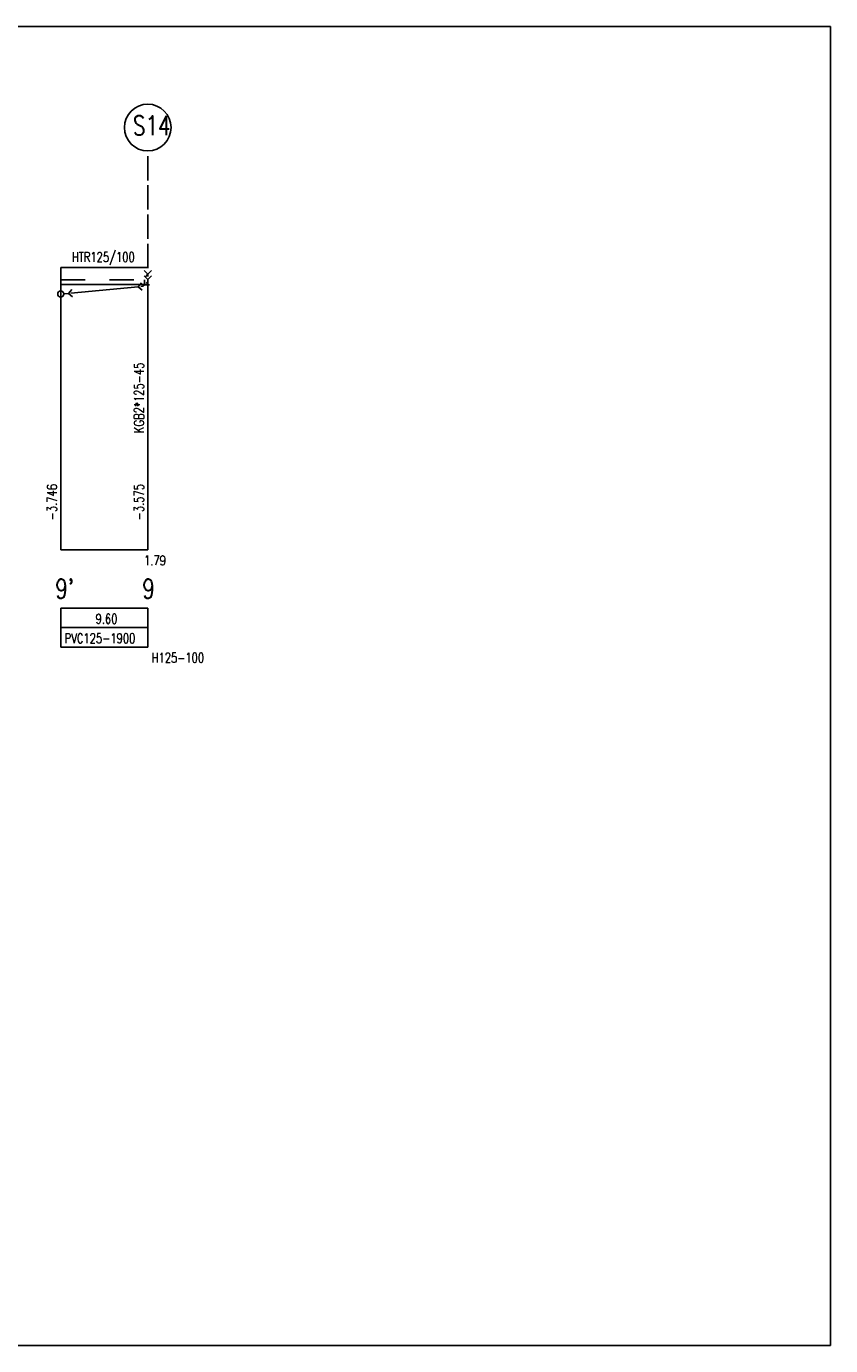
# Model space of a CAD drawing. Extents: x -388847 to -134749, y 81682 to 194994.
# Tile 6 of 23: x -333698 to -317167, y 110834 to 137952. Entities that reach past the tile are written whole.
import ezdxf

# ---------------------------------------------------------------- set-up
doc = ezdxf.new("R2010")
doc.units = 0
doc.header["$MEASUREMENT"] = 0
doc.linetypes.add('CARKOVANA_S', pattern=[6, 5, -1])
doc.linetypes.add('HYDROIZOLACE', pattern=[10, 5, -5])
for name, color, linetype in [('K0_PR721_KONSTRUKCE_TENKE', 7, 'Continuous'), ('K0_PR721_KONSTRUKCE_TLUSTE', 1, 'Continuous'), ('K0_PR721_POPIS_CARY', 7, 'Continuous'), ('K0_PR721_POPIS_TENKE', 7, 'Continuous'), ('K0_PR721_POPIS_TLUSTE', 1, 'Continuous'), ('K0_PR721_POTRUBI_TENKE', 7, 'Continuous'), ('K0_PR721_POTRUBI_TLUSTE', 1, 'Continuous')]:
    doc.layers.add(name, color=color, linetype=linetype)
doc.styles.add('SIMP_CZ', font='simplex.shx', dxfattribs={"width": 0.8})

msp = doc.modelspace()

# ---------------------------------------------------------------- linework, layer by layer
at = {"layer": 'K0_PR721_KONSTRUKCE_TENKE'}
for p, q in [((-332991.8, 132993.6), (-331203.8, 132993.6)), ((-332991.8, 132643.6), (-331203.8, 132643.6))]:
    msp.add_line(p, q, dxfattribs=at)
at = {"layer": 'K0_PR721_KONSTRUKCE_TLUSTE', "linetype": 'HYDROIZOLACE', "ltscale": 100}
msp.add_line((-332991.8, 132743.6), (-331203.8, 132743.6), dxfattribs=at)
at = {"layer": 'K0_PR721_POPIS_CARY'}
for p, q in [((-317166.9, 137951.6), (-388846.9, 137951.6)), ((-317166.9, 110833.6), (-317166.9, 137951.6)), ((-332991.8, 132447.8), (-332991.8, 132993.6)), ((-331203.8, 132618.6), (-331203.8, 132707.5)), ((-331203.8, 127193.6), (-331203.8, 132618.6)), ((-332991.8, 127193.6), (-332991.8, 132447.8)), ((-332991.8, 125993.6), (-331203.8, 125993.6)), ((-332991.8, 125193.6), (-332991.8, 125993.6)), ((-331203.8, 125193.6), (-331203.8, 125993.6)), ((-332991.8, 125593.6), (-331203.8, 125593.6)), ((-332991.8, 125193.6), (-331203.8, 125193.6)), ((-388846.9, 110833.6), (-317166.9, 110833.6))]:
    msp.add_line(p, q, dxfattribs=at)
at = {"layer": 'K0_PR721_POPIS_CARY', "linetype": 'CARKOVANA_S', "ltscale": 100}
msp.add_line((-331203.8, 132984.6), (-331203.8, 135392.6), dxfattribs=at)
at = {"layer": 'K0_PR721_POPIS_CARY'}
msp.add_circle((-331203.8, 135872.6), 480, dxfattribs=at)
at = {"layer": 'K0_PR721_POPIS_TLUSTE'}
msp.add_line((-332991.8, 127193.6), (-331203.8, 127193.6), dxfattribs=at)
at = {"layer": 'K0_PR721_POTRUBI_TENKE'}
for p, q in [((-331203.8, 132859.6), (-331278.8, 132934.6)), ((-331128.8, 132934.6), (-331203.8, 132859.6)), ((-331398.6, 132600), (-331331.1, 132681.8)), ((-331203.8, 132749.5), (-331278.8, 132824.5)), ((-331272.4, 132638.9), (-331272.4, 132745)), ((-331166.3, 132638.9), (-331272.4, 132638.9)), ((-331243.8, 132808.6), (-331203.8, 132859.6)), ((-331203.8, 132859.6), (-331203.8, 132808.6)), ((-331128.8, 132824.5), (-331203.8, 132749.5)), ((-332831.5, 132463.1), (-332764, 132544.9)), ((-332749.7, 132395.6), (-332831.5, 132463.1)), ((-331316.9, 132532.5), (-331398.6, 132600))]:
    msp.add_line(p, q, dxfattribs=at)
msp.add_circle((-332991.8, 132447.8), 62.5, dxfattribs=at)
at = {"layer": 'K0_PR721_POTRUBI_TLUSTE'}
for p, q in [((-331348.9, 132604.7), (-331302.1, 132609.2)), ((-331302.1, 132609.2), (-331272.4, 132638.9)), ((-331237, 132674.3), (-331203.8, 132707.5)), ((-331203.8, 132707.5), (-331203.8, 132749.5)), ((-332929.6, 132453.7), (-332831.5, 132463.1)), ((-332781.8, 132467.8), (-331398.6, 132600))]:
    msp.add_line(p, q, dxfattribs=at)

# ---------------------------------------------------------------- texts
at = {"layer": 'K0_PR721_POPIS_TENKE', "style": 'SIMP_CZ', "width": 0.75}
for s, p in [('HTR125/100', (-332763.8, 133110)), ('  1.79', (-331485.1, 126873.6)), (' 9.60', (-332379.1, 125673.6)), ('PVC125-1900', (-332911.8, 125273.6)), ('H125-100', (-331123.8, 124873.6))]:
    msp.add_text(s, height=200, dxfattribs=at).set_placement(p)
for s, p in [('KGB2*125-45', (-331283.8, 129593.6)), ('  -3.746', (-333071.8, 127593.6)), ('  -3.575', (-331283.8, 127593.6))]:
    msp.add_text(s, height=200, rotation=90, dxfattribs=at).set_placement(p)
at = {"layer": 'K0_PR721_POPIS_TLUSTE', "style": 'SIMP_CZ', "width": 0.75}
for s, p in [('S14', (-331507.6, 135712.6)), ("9'", (-333104.3, 126193.6)), ('9', (-331316.3, 126193.6))]:
    msp.add_text(s, height=400, dxfattribs=at).set_placement(p)

doc.saveas('drawing.dxf')
